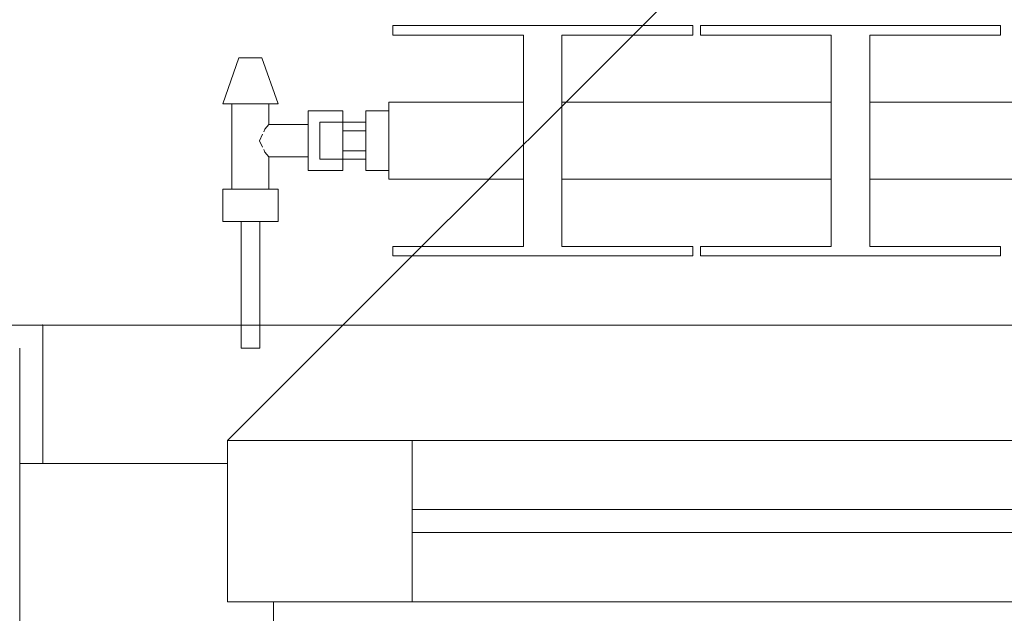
# Model space of a CAD drawing. Header units: metres. Extents: x -3.6 to 84.5, y -11 to 16.8.
# Tile 33 of 256: x 4.72 to 5.147, y 0.13 to 0.387. Entities that reach past the tile are written whole.
import ezdxf

# ---------------------------------------------------------------- set-up
doc = ezdxf.new("R2010")
doc.units = ezdxf.units.M
doc.header["$MEASUREMENT"] = 0
doc.linetypes.add('Strichlinie eng', pattern=[0.115, 0.075, -0.04])
doc.linetypes.add('Wipeout_Contour', pattern=[1, 0, -1])
for name, color, linetype in [('152 - Bemaßung_ Beschriftung.Ausbau', 7, 'Continuous'), ('604 - Struktur.Wand Aussen', 7, 'Continuous'), ('650 - Abdeckung.Fußboden Aufbau', 7, 'Continuous'), ('801 - HKLSE.Heizung_ Klima_ Lüftung', 7, 'Continuous')]:
    doc.layers.add(name, color=color, linetype=linetype)
doc.styles.add('ERSTELLTER_STIL_2', font='txt')
doc.dimstyles.new('ERSTELLTER_STIL__1', dxfattribs={"dimtxt": 0.1, "dimasz": 0.0532, "dimexe": 0.18, "dimexo": 0.0625, "dimgap": 0, "dimtad": 1, "dimzin": 0, "dimdsep": 46, "dimtxsty": 'ERSTELLTER_STIL_2', "dimblk": 'ARROWHEAD_2', "dimblk1": 'ARROWHEAD_2', "dimblk2": 'ARROWHEAD_2', "dimcen": 0.09, "dimse1": 1, "dimse2": 1, "dimclrd": 7, "dimclre": 7, "dimclrt": 7, "dimazin": 0, "dimtfac": 1, "dimtdec": 4, "dimtmove": 0, "dimatfit": 3, "dimfxl": 1, "dimtolj": 1, "dimtzin": 0, "dimarcsym": 0})
doc.dimstyles.new('ERSTELLTER_STIL__3', dxfattribs={"dimtxt": 0.1, "dimasz": 0.0532, "dimexe": 0.18, "dimexo": 0.0625, "dimgap": 0, "dimtad": 1, "dimtih": 1, "dimtoh": 1, "dimzin": 0, "dimdsep": 46, "dimtxsty": 'ERSTELLTER_STIL_2', "dimblk": 'ARROWHEAD_2', "dimblk1": 'ARROWHEAD_2', "dimblk2": 'ARROWHEAD_2', "dimcen": 0.09, "dimse1": 1, "dimse2": 1, "dimclrd": 7, "dimclre": 7, "dimclrt": 7, "dimazin": 0, "dimtfac": 1, "dimtdec": 4, "dimtmove": 0, "dimatfit": 3, "dimfxl": 1, "dimtolj": 1, "dimtzin": 0, "dimarcsym": 0})

# ---------------------------------------------------------------- blocks, each defined once
blk = doc.blocks.new('*D280')
at = {"layer": '152 - Bemaßung_ Beschriftung.Ausbau', "color": 7, "linetype": 'Continuous', "lineweight": 5}
for p, q in [((0.225, -9.1375), (0.225, -9.0325)), ((7.67002, -9.1375), (7.67002, -9.0325)), ((0.24521, -9.05), (0.20479, -9.12)), ((7.69023, -9.05), (7.64982, -9.12)), ((-0.015, -9.085), (0.225, -9.085)), ((0.225, -9.085), (7.67002, -9.085)), ((7.67002, -9.085), (7.80002, -9.085))]:
    blk.add_line(p, q, dxfattribs=at)
at = {"layer": '152 - Bemaßung_ Beschriftung.Ausbau', "color": 7, "lineweight": 5, "char_height": 0.1, "attachment_point": 7, "style": 'ERSTELLTER_STIL_2'}
for s, insert in [('\\A1;{\\pql;\\fArial|b0|i0|c0|p38;7,44\\fArial|b0|i0|c0|p38;\\A1{\\H.66x;\\S5^  ;}}', (3.71356, -9.08441)), ('\\A1;{\\pql;\\fArial|b0|i0|c0|p38;13}', (7.49802, -9.065))]:
    blk.add_mtext(s, dxfattribs=dict(at, insert=insert))
blk = doc.blocks.new('ARROWHEAD_2')
at = {"color": 0, "linetype": 'Continuous', "lineweight": 0}
for p, q in [((-0.3781, -0.655), (0.3781, 0.655)), ((0, 0), (-1, 0))]:
    blk.add_line(p, q, dxfattribs=at)
blk = doc.blocks.new('*D467')
at = {"layer": '152 - Bemaßung_ Beschriftung.Ausbau', "color": 7, "linetype": 'Continuous', "lineweight": 5}
for p, q in [((-2.21, 0.27019), (-2.14, 0.22978)), ((-2.14, 0.22479), (-2.21, 0.26521)), ((-2.175, 0.005), (-2.175, 0.245)), ((-2.21, 0.02521), (-2.14, -0.01521)), ((-2.1225, 0.005), (-2.2275, 0.005)), ((-2.175, -0.145), (-2.175, 0.005))]:
    blk.add_line(p, q, dxfattribs=at)
at = {"layer": '152 - Bemaßung_ Beschriftung.Ausbau', "color": 7, "lineweight": 5, "insert": (-2.195, 0.04911), "char_height": 0.1, "attachment_point": 7, "rotation": 90, "style": 'ERSTELLTER_STIL_2'}
blk.add_mtext('\\A1;{\\pql;\\fArial|b0|i0|c0|p38;24}', dxfattribs=at)
blk = doc.blocks.new('*D468')
at = {"layer": '152 - Bemaßung_ Beschriftung.Ausbau', "color": 7, "linetype": 'Continuous', "lineweight": 5}
for p, q in [((-2.175, 0.24998), (-2.175, 0.69998)), ((-2.21, 0.27019), (-2.14, 0.22978)), ((-2.14, 0.22479), (-2.21, 0.26521)), ((-2.1225, 0.24998), (-2.2275, 0.24998)), ((-2.175, 0.245), (-2.175, 0.24998)), ((-2.1225, 0.245), (-2.2275, 0.245)), ((-2.175, 0.005), (-2.175, 0.245))]:
    blk.add_line(p, q, dxfattribs=at)
blk = doc.blocks.new('*D496')
at = {"layer": '152 - Bemaßung_ Beschriftung.Ausbau', "color": 7, "linetype": 'Continuous', "lineweight": 5}
for p, q in [((4.27999, -9.6375), (4.27999, -9.5325)), ((7.57999, -9.6375), (7.57999, -9.5325)), ((4.3002, -9.55), (4.25978, -9.62)), ((7.6002, -9.55), (7.55978, -9.62)), ((3.97999, -9.585), (4.27999, -9.585)), ((4.27999, -9.585), (7.57999, -9.585)), ((7.57999, -9.585), (7.87999, -9.585))]:
    blk.add_line(p, q, dxfattribs=at)
at = {"layer": '152 - Bemaßung_ Beschriftung.Ausbau', "color": 7, "lineweight": 5, "insert": (5.79696, -9.565), "char_height": 0.1, "attachment_point": 7, "style": 'ERSTELLTER_STIL_2'}
blk.add_mtext('\\A1;{\\pql;\\fArial|b0|i0|c0|p38;3,30}', dxfattribs=at)
blk = doc.blocks.new('*D644')
at = {"layer": '152 - Bemaßung_ Beschriftung.Ausbau', "color": 7, "linetype": 'Continuous', "lineweight": 5}
for p, q in [((-0.165, -10.6375), (-0.165, -10.5325)), ((62.42503, -10.6375), (62.42503, -10.5325)), ((-0.14479, -10.55), (-0.18521, -10.62)), ((62.40482, -10.62), (62.44523, -10.55)), ((-0.19923, -10.585), (-0.165, -10.585)), ((-0.165, -10.585), (62.42503, -10.585)), ((62.42503, -10.585), (62.45926, -10.585))]:
    blk.add_line(p, q, dxfattribs=at)
at = {"layer": '152 - Bemaßung_ Beschriftung.Ausbau', "color": 7, "lineweight": 5, "insert": (30.95904, -10.565), "char_height": 0.1, "attachment_point": 7, "style": 'ERSTELLTER_STIL_2'}
blk.add_mtext('\\A1;{\\pql;\\fArial|b0|i0|c0|p38;62,59}', dxfattribs=at)
blk = doc.blocks.new('*D647')
at = {"layer": '152 - Bemaßung_ Beschriftung.Ausbau', "color": 7, "linetype": 'Continuous', "lineweight": 5}
for p, q in [((-1.71, 0.26521), (-1.64, 0.22479)), ((-1.675, 0.005), (-1.675, 0.245)), ((-1.71, 0.02521), (-1.64, -0.01521)), ((-1.6225, 0.005), (-1.7275, 0.005)), ((-1.675, -0.145), (-1.675, 0.005))]:
    blk.add_line(p, q, dxfattribs=at)
at = {"layer": '152 - Bemaßung_ Beschriftung.Ausbau', "color": 7, "lineweight": 5, "insert": (-1.695, 0.04911), "char_height": 0.1, "attachment_point": 7, "rotation": 90, "style": 'ERSTELLTER_STIL_2'}
blk.add_mtext('\\A1;{\\pql;\\fArial|b0|i0|c0|p38;24}', dxfattribs=at)
blk = doc.blocks.new('*D648')
at = {"layer": '152 - Bemaßung_ Beschriftung.Ausbau', "color": 7, "linetype": 'Continuous', "lineweight": 5}
for p, q in [((-1.675, 13.455), (-1.675, 13.695)), ((-1.71, 13.47521), (-1.64, 13.43479)), ((-1.6225, 13.455), (-1.7275, 13.455)), ((-1.675, 0.245), (-1.675, 13.455)), ((-1.71, 0.26521), (-1.64, 0.22479)), ((-1.6225, 0.245), (-1.7275, 0.245)), ((-1.675, 0.005), (-1.675, 0.245))]:
    blk.add_line(p, q, dxfattribs=at)
at = {"layer": '152 - Bemaßung_ Beschriftung.Ausbau', "color": 7, "lineweight": 5, "insert": (-1.695, 6.67903), "char_height": 0.1, "attachment_point": 7, "rotation": 90, "style": 'ERSTELLTER_STIL_2'}
blk.add_mtext('\\A1;{\\pql;\\fArial|b0|i0|c0|p38;13,21}', dxfattribs=at)

msp = doc.modelspace()

# ---------------------------------------------------------------- hatches: boundary and pattern name
at = {"layer": '604 - Struktur.Wand Aussen', "linetype": 'Continuous', "lineweight": 0, "true_color": 0x000000}
h = msp.add_hatch(dxfattribs=at)
h.set_pattern_fill('Gips_0001', color=18, style=0, pattern_type=2)
h.set_pattern_definition([(45, (0, 0), (-0.01767767, 0.01767767), [0, -0.025])])
h.paths.add_polyline_path([(4.72, 0.255), (4.72, 0.195), (4.73, 0.195), (4.73, 0.255)])

# ---------------------------------------------------------------- linework, layer by layer
at = {"layer": '604 - Struktur.Wand Aussen', "color": 7, "linetype": 'Continuous', "lineweight": 5}
for p, q in [((4.72, 0.255), (4.73, 0.255)), ((4.73, 0.245), (4.73, 0.255)), ((4.73, 0.245), (4.73, 0.255)), ((4.73, 0.195), (4.73, 0.245)), ((4.73, 0.195), (4.73, 0.245)), ((4.72, 0.195), (4.73, 0.195)), ((4.72, 0.195), (4.73, 0.195)), ((4.72, 0.195), (4.73, 0.195))]:
    msp.add_line(p, q, dxfattribs=at)
at = {"layer": '604 - Struktur.Wand Aussen', "color": 7, "linetype": 'Continuous', "lineweight": 13}
for p in [(4.72, 0.245), (4.72, 0.125), (4.72, 0.125), (4.72, 0.125)]:
    msp.add_line(p, (4.72, 0.195), dxfattribs=at)
at = {"layer": '604 - Struktur.Wand Aussen', "color": 7, "linetype": 'Continuous', "lineweight": 9}
for p, q in [((4.81, 0.135), (4.81, 0.205)), ((4.81, 0.205), (4.89, 0.205)), ((4.89, 0.205), (5.32, 0.205)), ((4.89, 0.205), (4.89, 0.135)), ((4.72, 0.195), (4.81, 0.195)), ((4.81, 0.195), (4.81, 0.135)), ((4.89, 0.175), (5.32, 0.175)), ((5.32, 0.165), (4.89, 0.165)), ((4.81, 0.135), (4.83, 0.135)), ((4.89, 0.135), (4.81, 0.135)), ((4.83, 0.135), (4.83, 0.125)), ((5.32, 0.135), (4.89, 0.135))]:
    msp.add_line(p, q, dxfattribs=at)
at = {"layer": '604 - Struktur.Wand Aussen', "color": 7, "linetype": 'Continuous', "lineweight": 5, "flags": 128}
msp.add_lwpolyline([(4.72, 0.255), (4.28999, 0.255)], dxfattribs=at)
at = {"layer": '604 - Struktur.Wand Aussen', "color": 7, "linetype": 'Continuous', "lineweight": 9}
msp.add_point((4.73, 0.255), dxfattribs=at)
at = {"layer": '650 - Abdeckung.Fußboden Aufbau', "color": 7, "linetype": 'Continuous', "lineweight": 13, "flags": 128}
msp.add_lwpolyline([(0.235, 5.18998), (0.235, 0.70998), (0.68999, 0.70998), (0.68999, 0.255), (3.96999, 0.255), (3.96999, 0.70998), (4.28999, 0.70998), (4.28999, 0.255), (7.56999, 0.255), (7.56999, 0.70998), (7.67002, 0.70998), (7.67002, 0.845), (7.80002, 0.845)], dxfattribs=at)

# ---------------------------------------------------------------- next in the draw order: wipeouts: each hides what was drawn before it
at = {"color": 254, "linetype": 'Wipeout_Contour', "lineweight": 0, "ltscale": 1441.295678}
msp.add_wipeout([(6.87999, 0.31833), (6.87999, 0.35167), (6.82166, 0.35167), (6.82166, 0.38083), (6.87832, 0.38083), (6.87832, 0.385), (6.74832, 0.385), (6.74832, 0.38083), (6.80499, 0.38083), (6.80499, 0.35167), (6.68832, 0.35167), (6.68832, 0.38083), (6.74499, 0.38083), (6.74499, 0.385), (6.61499, 0.385), (6.61499, 0.38083), (6.67166, 0.38083), (6.67166, 0.35167), (6.55499, 0.35167), (6.55499, 0.38083), (6.61166, 0.38083), (6.61166, 0.385), (6.48166, 0.385), (6.48166, 0.38083), (6.53832, 0.38083), (6.53832, 0.35167), (6.42166, 0.35167), (6.42166, 0.38083), (6.47832, 0.38083), (6.47832, 0.385), (6.34832, 0.385), (6.34832, 0.38083), (6.40499, 0.38083), (6.40499, 0.35167), (6.28832, 0.35167), (6.28832, 0.38083), (6.34499, 0.38083), (6.34499, 0.385), (6.21499, 0.385), (6.21499, 0.38083), (6.27166, 0.38083), (6.27166, 0.35167), (6.15499, 0.35167), (6.15499, 0.38083), (6.21166, 0.38083), (6.21166, 0.385), (6.08166, 0.385), (6.08166, 0.38083), (6.13832, 0.38083), (6.13832, 0.35167), (6.02166, 0.35167), (6.02166, 0.38083), (6.07832, 0.38083), (6.07832, 0.385), (5.94832, 0.385), (5.94832, 0.38083), (6.00499, 0.38083), (6.00499, 0.35167), (5.88832, 0.35167), (5.88832, 0.38083), (5.94499, 0.38083), (5.94499, 0.385), (5.81499, 0.385), (5.81499, 0.38083), (5.87166, 0.38083), (5.87166, 0.35167), (5.75499, 0.35167), (5.75499, 0.38083), (5.81166, 0.38083), (5.81166, 0.385), (5.68166, 0.385), (5.68166, 0.38083), (5.73832, 0.38083), (5.73832, 0.35167), (5.62166, 0.35167), (5.62166, 0.38083), (5.67832, 0.38083), (5.67832, 0.385), (5.54832, 0.385), (5.54832, 0.38083), (5.60499, 0.38083), (5.60499, 0.35167), (5.48832, 0.35167), (5.48832, 0.38083), (5.54499, 0.38083), (5.54499, 0.385), (5.41499, 0.385), (5.41499, 0.38083), (5.47166, 0.38083), (5.47166, 0.35167), (5.35499, 0.35167), (5.35499, 0.38083), (5.41166, 0.38083), (5.41166, 0.385), (5.28166, 0.385), (5.28166, 0.38083), (5.33832, 0.38083), (5.33832, 0.35167), (5.22166, 0.35167), (5.22166, 0.38083), (5.27832, 0.38083), (5.27832, 0.385), (5.14832, 0.385), (5.14832, 0.38083), (5.20499, 0.38083), (5.20499, 0.35167), (5.08832, 0.35167), (5.08832, 0.38083), (5.14499, 0.38083), (5.14499, 0.385), (5.01499, 0.385), (5.01499, 0.38083), (5.07166, 0.38083), (5.07166, 0.35167), (4.95499, 0.35167), (4.95499, 0.38083), (5.01166, 0.38083), (5.01166, 0.385), (4.88166, 0.385), (4.88166, 0.38083), (4.93832, 0.38083), (4.93832, 0.35167), (4.87999, 0.35167), (4.87999, 0.31833), (4.93832, 0.31833), (4.93832, 0.28917), (4.88166, 0.28917), (4.88166, 0.285), (5.01166, 0.285), (5.01166, 0.28917), (4.95499, 0.28917), (4.95499, 0.31833), (5.07166, 0.31833), (5.07166, 0.28917), (5.01499, 0.28917), (5.01499, 0.285), (5.14499, 0.285), (5.14499, 0.28917), (5.08832, 0.28917), (5.08832, 0.31833), (5.20499, 0.31833), (5.20499, 0.28917), (5.14832, 0.28917), (5.14832, 0.285), (5.27832, 0.285), (5.27832, 0.28917), (5.22166, 0.28917), (5.22166, 0.31833), (5.33832, 0.31833), (5.33832, 0.28917), (5.28166, 0.28917), (5.28166, 0.285), (5.41166, 0.285), (5.41166, 0.28917), (5.35499, 0.28917), (5.35499, 0.31833), (5.47166, 0.31833), (5.47166, 0.28917), (5.41499, 0.28917), (5.41499, 0.285), (5.54499, 0.285), (5.54499, 0.28917), (5.48832, 0.28917), (5.48832, 0.31833), (5.60499, 0.31833), (5.60499, 0.28917), (5.54832, 0.28917), (5.54832, 0.285), (5.67832, 0.285), (5.67832, 0.28917), (5.62166, 0.28917), (5.62166, 0.31833), (5.73832, 0.31833), (5.73832, 0.28917), (5.68166, 0.28917), (5.68166, 0.285), (5.81166, 0.285), (5.81166, 0.28917), (5.75499, 0.28917), (5.75499, 0.31833), (5.87166, 0.31833), (5.87166, 0.28917), (5.81499, 0.28917), (5.81499, 0.285), (5.94499, 0.285), (5.94499, 0.28917), (5.88832, 0.28917), (5.88832, 0.31833), (6.00499, 0.31833), (6.00499, 0.28917), (5.94832, 0.28917), (5.94832, 0.285), (6.07832, 0.285), (6.07832, 0.28917), (6.02166, 0.28917), (6.02166, 0.31833), (6.13832, 0.31833), (6.13832, 0.28917), (6.08166, 0.28917), (6.08166, 0.285), (6.21166, 0.285), (6.21166, 0.28917), (6.15499, 0.28917), (6.15499, 0.31833), (6.27166, 0.31833), (6.27166, 0.28917), (6.21499, 0.28917), (6.21499, 0.285), (6.34499, 0.285), (6.34499, 0.28917), (6.28832, 0.28917), (6.28832, 0.31833), (6.40499, 0.31833), (6.40499, 0.28917), (6.34832, 0.28917), (6.34832, 0.285), (6.47832, 0.285), (6.47832, 0.28917), (6.42166, 0.28917), (6.42166, 0.31833), (6.53832, 0.31833), (6.53832, 0.28917), (6.48166, 0.28917), (6.48166, 0.285), (6.61166, 0.285), (6.61166, 0.28917), (6.55499, 0.28917), (6.55499, 0.31833), (6.67166, 0.31833), (6.67166, 0.28917), (6.61499, 0.28917), (6.61499, 0.285), (6.74499, 0.285), (6.74499, 0.28917), (6.68832, 0.28917), (6.68832, 0.31833), (6.80499, 0.31833), (6.80499, 0.28917), (6.74832, 0.28917), (6.74832, 0.285), (6.87832, 0.285), (6.87832, 0.28917), (6.82166, 0.28917), (6.82166, 0.31833)], dxfattribs=at).dxf.layer = '801 - HKLSE.Heizung_ Klima_ Lüftung'

# ---------------------------------------------------------------- next in the draw order: linework, layer by layer
at = {"layer": '801 - HKLSE.Heizung_ Klima_ Lüftung', "color": 7, "linetype": 'Continuous', "lineweight": 5}
for p, q in [((5.01166, 0.385), (4.88166, 0.385)), ((5.01166, 0.385), (4.88166, 0.385)), ((4.88166, 0.385), (4.88166, 0.38083)), ((5.01166, 0.38083), (5.01166, 0.385)), ((5.01166, 0.38083), (5.01166, 0.385)), ((5.14499, 0.385), (5.01499, 0.385)), ((5.01499, 0.385), (5.01499, 0.38083)), ((5.14499, 0.385), (5.01499, 0.385)), ((5.01499, 0.385), (5.01499, 0.38083)), ((5.14499, 0.38083), (5.14499, 0.385)), ((5.14499, 0.38083), (5.14499, 0.385)), ((4.88166, 0.38083), (4.93832, 0.38083)), ((4.93832, 0.38083), (4.93832, 0.28917)), ((4.95499, 0.28917), (4.95499, 0.38083)), ((4.95499, 0.38083), (5.01166, 0.38083)), ((5.01499, 0.38083), (5.07166, 0.38083)), ((5.07166, 0.38083), (5.07166, 0.28917)), ((5.08832, 0.28917), (5.08832, 0.38083)), ((5.08832, 0.38083), (5.14499, 0.38083)), ((5.07166, 0.35167), (4.95499, 0.35167)), ((5.20499, 0.35167), (5.08832, 0.35167)), ((5.07166, 0.31833), (4.95499, 0.31833)), ((5.20499, 0.31833), (5.08832, 0.31833)), ((5.01166, 0.28917), (4.95499, 0.28917)), ((5.01166, 0.285), (5.01166, 0.28917)), ((5.01166, 0.285), (5.01166, 0.28917)), ((5.01499, 0.28917), (5.01499, 0.285)), ((5.07166, 0.28917), (5.01499, 0.28917)), ((5.01499, 0.28917), (5.01499, 0.285)), ((5.14499, 0.28917), (5.08832, 0.28917)), ((5.14499, 0.285), (5.14499, 0.28917)), ((5.14499, 0.285), (5.14499, 0.28917)), ((5.01499, 0.285), (5.14499, 0.285))]:
    msp.add_line(p, q, dxfattribs=at)

# ---------------------------------------------------------------- next in the draw order: wipeouts: each hides what was drawn before it
at = {"color": 254, "linetype": 'Wipeout_Contour', "lineweight": 0, "ltscale": 158.163416}
msp.add_wipeout([(4.87999, 0.34799), (4.86999, 0.34799), (4.86999, 0.343), (4.85999, 0.343), (4.85999, 0.348), (4.84499, 0.348), (4.84499, 0.342), (4.82799, 0.342), (4.82799, 0.351), (4.83199, 0.351), (4.82499, 0.371), (4.81499, 0.371), (4.80799, 0.351), (4.81199, 0.351), (4.81199, 0.314), (4.80799, 0.314), (4.80799, 0.3), (4.81599, 0.3), (4.81599, 0.245), (4.82399, 0.245), (4.82399, 0.3), (4.83199, 0.3), (4.83199, 0.314), (4.82799, 0.314), (4.82799, 0.328), (4.84499, 0.328), (4.84499, 0.322), (4.85999, 0.322), (4.85999, 0.327), (4.86999, 0.327), (4.86999, 0.32201), (4.87999, 0.32201)], dxfattribs=at).dxf.layer = '801 - HKLSE.Heizung_ Klima_ Lüftung'

# ---------------------------------------------------------------- next in the draw order: linework, layer by layer
at = {"layer": '604 - Struktur.Wand Aussen', "color": 7, "linetype": 'Continuous', "lineweight": 9}
for p, q in [((4.81, 0.205), (5.22719, 0.62219)), ((4.73, 0.255), (7.11, 0.255))]:
    msp.add_line(p, q, dxfattribs=at)
at = {"layer": '604 - Struktur.Wand Aussen', "color": 7, "linetype": 'Strichlinie eng', "lineweight": 9}
msp.add_line((4.73, 0.255), (7.11, 0.255), dxfattribs=at)
at = {"layer": '801 - HKLSE.Heizung_ Klima_ Lüftung', "color": 7, "linetype": 'Continuous', "lineweight": 5}
for p, q in [((4.80799, 0.351), (4.81499, 0.371)), ((4.81645, 0.371), (4.81499, 0.371)), ((4.81999, 0.371), (4.81645, 0.371)), ((4.82352, 0.371), (4.81999, 0.371)), ((4.82499, 0.371), (4.82352, 0.371)), ((4.83199, 0.351), (4.82499, 0.371)), ((4.8115, 0.351), (4.80799, 0.351)), ((4.81999, 0.351), (4.8115, 0.351)), ((4.81199, 0.314), (4.81199, 0.351)), ((4.82847, 0.351), (4.81999, 0.351)), ((4.82799, 0.342), (4.82799, 0.351)), ((4.83199, 0.351), (4.82847, 0.351)), ((4.87999, 0.34679), (4.87999, 0.35167)), ((4.93832, 0.35167), (4.87999, 0.35167)), ((4.84499, 0.3415), (4.84499, 0.348)), ((4.84499, 0.348), (4.85999, 0.348)), ((4.85999, 0.3415), (4.85999, 0.348)), ((4.85999, 0.348), (4.85999, 0.343)), ((4.87999, 0.34799), (4.86999, 0.34799)), ((4.87999, 0.34799), (4.86999, 0.34799)), ((4.86999, 0.335), (4.86999, 0.34799)), ((4.87999, 0.34799), (4.86999, 0.34799)), ((4.87999, 0.34799), (4.86999, 0.34799)), ((4.87999, 0.335), (4.87999, 0.34679)), ((4.82627, 0.33995), (4.82799, 0.342)), ((4.82799, 0.342), (4.84499, 0.342)), ((4.84499, 0.3285), (4.84499, 0.3415)), ((4.84999, 0.34066), (4.84999, 0.343)), ((4.85999, 0.343), (4.84999, 0.343)), ((4.85999, 0.34066), (4.85999, 0.343)), ((4.85999, 0.34066), (4.85999, 0.343)), ((4.85999, 0.343), (4.86999, 0.343)), ((4.85999, 0.33933), (4.85999, 0.3415)), ((4.82386, 0.335), (4.82525, 0.33785)), ((4.82576, 0.33889), (4.82627, 0.33995)), ((4.84999, 0.335), (4.84999, 0.34066)), ((4.85999, 0.335), (4.85999, 0.34066)), ((4.85999, 0.33933), (4.85999, 0.34066)), ((4.85999, 0.335), (4.85999, 0.33933)), ((4.86999, 0.33933), (4.85999, 0.33933)), ((4.82525, 0.33215), (4.82386, 0.335)), ((4.84999, 0.32934), (4.84999, 0.335)), ((4.85999, 0.33067), (4.85999, 0.335)), ((4.85999, 0.32934), (4.85999, 0.335)), ((4.86999, 0.32201), (4.86999, 0.335)), ((4.87999, 0.32321), (4.87999, 0.335)), ((4.82627, 0.33005), (4.82576, 0.33111)), ((4.82799, 0.328), (4.82627, 0.33005)), ((4.84999, 0.327), (4.84999, 0.32934)), ((4.86999, 0.33067), (4.85999, 0.33067)), ((4.85999, 0.3285), (4.85999, 0.33067)), ((4.85999, 0.32934), (4.85999, 0.33067)), ((4.85999, 0.327), (4.85999, 0.32934)), ((4.85999, 0.327), (4.85999, 0.32934)), ((4.82799, 0.314), (4.82799, 0.328)), ((4.82799, 0.328), (4.84499, 0.328)), ((4.84499, 0.322), (4.84499, 0.3285)), ((4.85999, 0.327), (4.84999, 0.327)), ((4.85999, 0.322), (4.85999, 0.3285)), ((4.85999, 0.327), (4.85999, 0.322)), ((4.85999, 0.327), (4.86999, 0.327)), ((4.84499, 0.322), (4.85999, 0.322)), ((4.87999, 0.32201), (4.86999, 0.32201)), ((4.87999, 0.31833), (4.87999, 0.32321)), ((4.93832, 0.31833), (4.87999, 0.31833)), ((4.81399, 0.314), (4.80799, 0.314)), ((4.80799, 0.3), (4.80799, 0.314)), ((4.82599, 0.314), (4.81399, 0.314)), ((4.83199, 0.314), (4.82599, 0.314)), ((4.83199, 0.3), (4.83199, 0.314)), ((4.81399, 0.3), (4.80799, 0.3)), ((4.82599, 0.3), (4.81399, 0.3)), ((4.81599, 0.245), (4.81599, 0.3)), ((4.81716, 0.3), (4.81599, 0.3)), ((4.81999, 0.3), (4.81716, 0.3)), ((4.82282, 0.3), (4.81999, 0.3)), ((4.82399, 0.3), (4.82282, 0.3)), ((4.82399, 0.245), (4.82399, 0.3)), ((4.83199, 0.3), (4.82599, 0.3)), ((4.93832, 0.28917), (4.88166, 0.28917)), ((4.88166, 0.28917), (4.88166, 0.285)), ((4.88166, 0.285), (5.01166, 0.285)), ((4.81716, 0.245), (4.81599, 0.245)), ((4.81999, 0.245), (4.81716, 0.245)), ((4.82282, 0.245), (4.81999, 0.245)), ((4.82399, 0.245), (4.82282, 0.245))]:
    msp.add_line(p, q, dxfattribs=at)

# ---------------------------------------------------------------- next in the draw order: dimensions: what is measured, and where the dimension line sits
at = {"layer": '152 - Bemaßung_ Beschriftung.Ausbau', "color": 7, "linetype": 'Continuous', "lineweight": 5}
for base, p1, p2, picture, middle in [((-1.675, 13.455), (22.1775, 0.245), (31.13001, 13.455), '*D648', (-1.745, 6.84703)), ((-2.175, 0.24998), (22.1775, 0.245), (0.37999, 0.24998), '*D468', (-2.245, 0.44339)), ((-2.175, 0.245), (-0.015, 0.005), (22.1775, 0.245), '*D467', (-2.245, 0.12535)), ((-1.675, 0.245), (-0.015, 0.005), (22.1775, 0.245), '*D647', (-1.745, 0.12535))]:
    dim = msp.add_linear_dim(base=base, p1=p1, p2=p2, angle=90, dimstyle='ERSTELLTER_STIL__1', dxfattribs=at)
    dim.commit()
    dim.dimension.update_dxf_attribs({"geometry": picture, "text_midpoint": middle, "dimtype": 160, "text_rotation": 90})
for base, p1, p2, picture, middle in [((7.67002, -9.085), (0.225, 6.85), (7.67002, 2.94998), '*D280', (3.9785, -9.015)), ((62.42503, -10.585), (-0.165, -0.145), (62.42503, 5.1), '*D644', (31.12704, -10.515)), ((7.57999, -9.585), (4.27999, 0.69998), (7.57999, 0.69998), '*D496', (5.92684, -9.515))]:
    dim = msp.add_linear_dim(base=base, p1=p1, p2=p2, dimstyle='ERSTELLTER_STIL__3', dxfattribs=at)
    dim.commit()
    dim.dimension.update_dxf_attribs({"geometry": picture, "text_midpoint": middle, "dimtype": 160})

doc.saveas('drawing.dxf')
